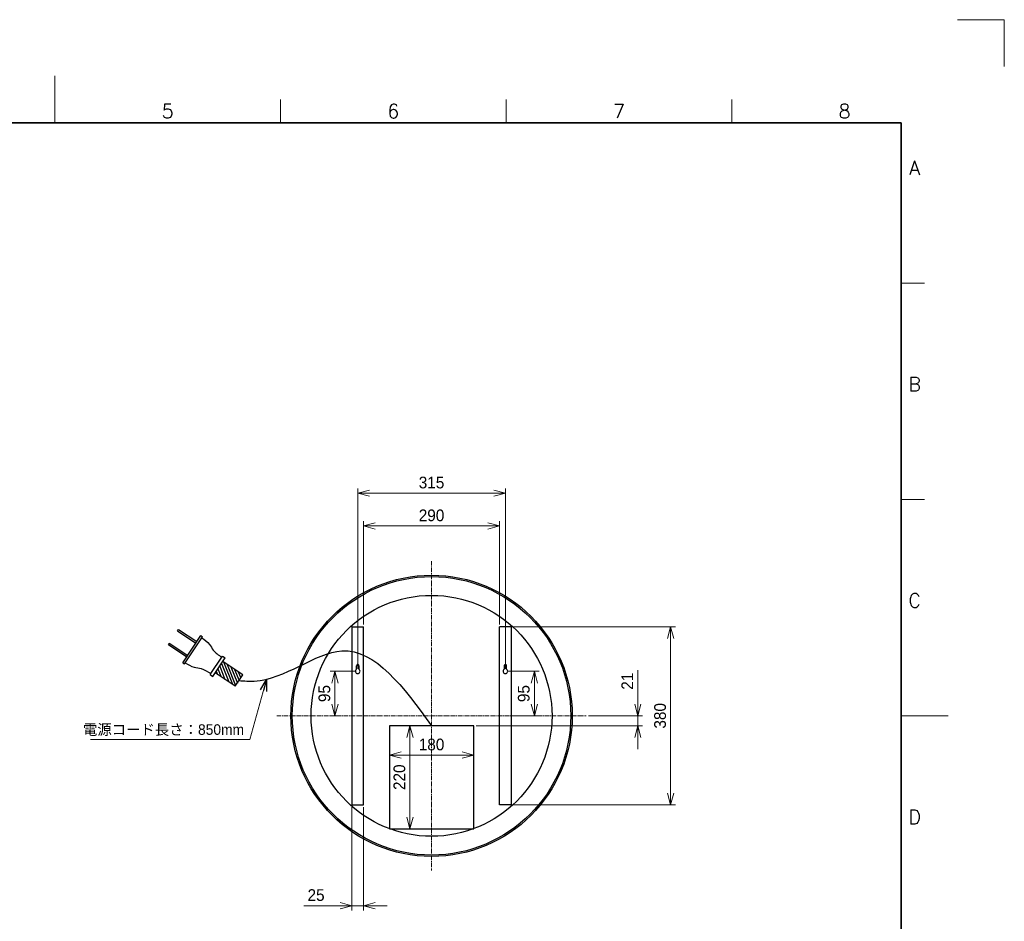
# Model space of a CAD drawing. Header units: millimetres. Extents: x 0 to 4200, y 0 to 2970.
# Tile 3 of 3: x 2100 to 4200, y 1047 to 2970. Entities that reach past the tile are written whole.
import ezdxf
from ezdxf.enums import TextEntityAlignment as Align

# ---------------------------------------------------------------- set-up
doc = ezdxf.new("R2010")
doc.units = ezdxf.units.MM
doc.linetypes.add('CENTER2', pattern=[28.575, 19.05, -3.175, 3.175, -3.175])
doc.layers.get('DEFPOINTS').update_dxf_attribs({"lineweight": 13})
for name, color, linetype, lineweight in [('TEXT', 7, 'Continuous', 25), ('中心線x.5', 4, 'CENTER2', 18), ('実線', 3, 'Continuous', 35), ('寸法', 2, 'Continuous', 18), ('細線', 7, 'Continuous', 18)]:
    doc.layers.add(name, color=color, linetype=linetype, lineweight=lineweight)
doc.styles.add('MS Pゴシック', font='txt')
doc.styles.add('Roman', font='romans.shx', dxfattribs={"bigfont": 'bigfont.shx'})
doc.dimstyles.new('1：10', dxfattribs={"dimscale": 10, "dimtxt": 2.5, "dimasz": 2.5, "dimexe": 1, "dimexo": 0.5, "dimgap": 1, "dimtad": 3, "dimdsep": 46, "dimtxsty": 'MS Pゴシック', "dimblk": 'OPEN30', "dimcen": 0, "dimclrd": 256, "dimclre": 256, "dimclrt": 256, "dimazin": 2, "dimtfac": 1, "dimtmove": 0, "dimatfit": 3, "dimldrblk": 'OPEN30', "dimfxl": 1, "dimlwd": 18, "dimlwe": 18, "dimarcsym": 0})

# ---------------------------------------------------------------- blocks, each defined once
blk = doc.blocks.new('_Open30')
at = {"color": 0, "linetype": 'ByBlock', "lineweight": -2}
for p, q in [((-1, 0.268), (0, 0)), ((0, 0), (-1, -0.268)), ((0, 0), (-1, 0))]:
    blk.add_line(p, q, dxfattribs=at)
blk = doc.blocks.new('*D17')
at = {"layer": 'DEFPOINTS', "color": 0}
for p in [(2888.4, 1464), (3068.4, 1464), (3068.4, 1401.2)]:
    blk.add_point(p, dxfattribs=at)
at = {"layer": '寸法', "lineweight": 18}
for p, q in [((2888.4, 1459), (2888.4, 1391.2)), ((3068.4, 1459), (3068.4, 1391.2)), ((2913.4, 1401.2), (3043.4, 1401.2))]:
    blk.add_line(p, q, dxfattribs=at)
at = {"layer": '寸法', "lineweight": 18, "xscale": 25, "yscale": 25, "zscale": 25, "rotation": 180}
blk.add_blockref('_Open30', (2888.4, 1401.2), dxfattribs=at)
at = {"layer": '寸法', "lineweight": 18, "xscale": 25, "yscale": 25, "zscale": 25}
blk.add_blockref('_Open30', (3068.4, 1401.2), dxfattribs=at)
at = {"layer": '寸法', "insert": (2978.4, 1423.7), "char_height": 25, "attachment_point": 5, "style": 'MS Pゴシック'}
blk.add_mtext('180', dxfattribs=at)
blk = doc.blocks.new('*D8')
at = {"layer": 'DEFPOINTS', "color": 0}
for p in [(2888.4, 1464), (2888.4, 1244), (2932.4, 1244)]:
    blk.add_point(p, dxfattribs=at)
at = {"layer": '寸法', "lineweight": 18}
for p, q in [((2893.4, 1464), (2942.4, 1464)), ((2932.4, 1439), (2932.4, 1269)), ((2893.4, 1244), (2942.4, 1244))]:
    blk.add_line(p, q, dxfattribs=at)
at = {"layer": '寸法', "lineweight": 18, "xscale": 25, "yscale": 25, "zscale": 25}
for p, rotation in [((2932.4, 1464), 90), ((2932.4, 1244), 270)]:
    blk.add_blockref('_Open30', p, dxfattribs=dict(at, rotation=rotation))
at = {"layer": '寸法', "insert": (2909.9, 1354), "char_height": 25, "attachment_point": 5, "rotation": 90, "style": 'MS Pゴシック'}
blk.add_mtext('220', dxfattribs=at)
blk = doc.blocks.new('*D5')
at = {"layer": 'DEFPOINTS', "color": 0}
for p in [(3148.4, 1675), (3148.4, 1295), (3488.4, 1295)]:
    blk.add_point(p, dxfattribs=at)
at = {"layer": '寸法', "lineweight": 18}
for p, q in [((3153.4, 1675), (3498.4, 1675)), ((3488.4, 1650), (3488.4, 1320)), ((3153.4, 1295), (3498.4, 1295))]:
    blk.add_line(p, q, dxfattribs=at)
at = {"layer": '寸法', "lineweight": 18, "xscale": 25, "yscale": 25, "zscale": 25}
for p, rotation in [((3488.4, 1675), 90), ((3488.4, 1295), 270)]:
    blk.add_blockref('_Open30', p, dxfattribs=dict(at, rotation=rotation))
at = {"layer": '寸法', "insert": (3465.9, 1485), "char_height": 25, "attachment_point": 5, "rotation": 90, "style": 'MS Pゴシック'}
blk.add_mtext('380', dxfattribs=at)
blk = doc.blocks.new('*D18')
at = {"layer": 'DEFPOINTS', "color": 0}
for p in [(2808.4, 1295), (2833.4, 1295), (2833.4, 1080)]:
    blk.add_point(p, dxfattribs=at)
at = {"layer": '寸法', "lineweight": 18}
for p, q in [((2808.4, 1290), (2808.4, 1070)), ((2833.4, 1290), (2833.4, 1070)), ((2783.4, 1080), (2705.8, 1080)), ((2833.4, 1080), (2808.4, 1080)), ((2858.4, 1080), (2883.4, 1080))]:
    blk.add_line(p, q, dxfattribs=at)
at = {"layer": '寸法', "lineweight": 18, "xscale": 25, "yscale": 25, "zscale": 25}
blk.add_blockref('_Open30', (2808.4, 1080), dxfattribs=at)
at = {"layer": '寸法', "lineweight": 18, "xscale": 25, "yscale": 25, "zscale": 25, "rotation": 180}
blk.add_blockref('_Open30', (2833.4, 1080), dxfattribs=at)
at = {"layer": '寸法', "insert": (2732.1, 1102.5), "char_height": 25, "attachment_point": 5, "style": 'MS Pゴシック'}
blk.add_mtext('25', dxfattribs=at)
blk = doc.blocks.new('*D10')
at = {"layer": 'DEFPOINTS', "color": 0}
for p in [(3123.4, 1890), (2833.4, 1675), (3123.4, 1675)]:
    blk.add_point(p, dxfattribs=at)
at = {"layer": '寸法', "lineweight": 18}
for p, q in [((2833.4, 1680), (2833.4, 1900)), ((3123.4, 1680), (3123.4, 1900)), ((2858.4, 1890), (3098.4, 1890))]:
    blk.add_line(p, q, dxfattribs=at)
at = {"layer": '寸法', "lineweight": 18, "xscale": 25, "yscale": 25, "zscale": 25, "rotation": 180}
blk.add_blockref('_Open30', (2833.4, 1890), dxfattribs=at)
at = {"layer": '寸法', "lineweight": 18, "xscale": 25, "yscale": 25, "zscale": 25}
blk.add_blockref('_Open30', (3123.4, 1890), dxfattribs=at)
at = {"layer": '寸法', "insert": (2978.4, 1912.5), "char_height": 25, "attachment_point": 5, "style": 'MS Pゴシック'}
blk.add_mtext('290', dxfattribs=at)
blk = doc.blocks.new('*D11')
at = {"layer": 'DEFPOINTS', "color": 0}
for p in [(3135.9, 1960), (2820.9, 1580), (3135.9, 1580)]:
    blk.add_point(p, dxfattribs=at)
at = {"layer": '寸法', "lineweight": 18}
for p, q in [((2820.9, 1585), (2820.9, 1970)), ((2845.9, 1960), (3110.9, 1960)), ((3135.9, 1585), (3135.9, 1970))]:
    blk.add_line(p, q, dxfattribs=at)
at = {"layer": '寸法', "lineweight": 18, "xscale": 25, "yscale": 25, "zscale": 25, "rotation": 180}
blk.add_blockref('_Open30', (2820.9, 1960), dxfattribs=at)
at = {"layer": '寸法', "lineweight": 18, "xscale": 25, "yscale": 25, "zscale": 25}
blk.add_blockref('_Open30', (3135.9, 1960), dxfattribs=at)
at = {"layer": '寸法', "insert": (2978.4, 1982.5), "char_height": 25, "attachment_point": 5, "style": 'MS Pゴシック'}
blk.add_mtext('315', dxfattribs=at)
blk = doc.blocks.new('*D6')
at = {"layer": 'DEFPOINTS', "color": 0}
for p in [(3308.4, 1485), (3068.4, 1464), (3418.4, 1464)]:
    blk.add_point(p, dxfattribs=at)
at = {"layer": '寸法', "lineweight": 18}
for p, q in [((3418.4, 1510), (3418.4, 1582.7)), ((3313.4, 1485), (3428.4, 1485)), ((3418.4, 1464), (3418.4, 1485)), ((3073.4, 1464), (3428.4, 1464)), ((3418.4, 1439), (3418.4, 1414))]:
    blk.add_line(p, q, dxfattribs=at)
at = {"layer": '寸法', "lineweight": 18, "xscale": 25, "yscale": 25, "zscale": 25}
for p, rotation in [((3418.4, 1485), 270), ((3418.4, 1464), 90)]:
    blk.add_blockref('_Open30', p, dxfattribs=dict(at, rotation=rotation))
at = {"layer": '寸法', "insert": (3395.9, 1558.8), "char_height": 25, "attachment_point": 5, "rotation": 90, "style": 'MS Pゴシック'}
blk.add_mtext('21', dxfattribs=at)
blk = doc.blocks.new('TYGN R')
for p, q in [((66422, -166173.51), (66420.7, -166173.51)), ((66420.7, -166173.51), (66420.7, -166190.51)), ((66422, -166173.51), (66422, -166190.51)), ((66434.7, -166173.51), (66433.4, -166173.51)), ((66433.4, -166173.51), (66433.4, -166190.51)), ((66434.7, -166173.51), (66434.7, -166190.51)), ((66440.2, -166190.51), (66415.2, -166190.51)), ((66415.2, -166190.51), (66415.2, -166192.01)), ((66440.2, -166192.01), (66415.2, -166192.01)), ((66440.2, -166190.51), (66440.2, -166192.01)), ((66436.2, -166213.01), (66419.2, -166213.01)), ((66419.2, -166213.01), (66419.2, -166215.51)), ((66436.2, -166213.01), (66436.2, -166215.51)), ((66436.2, -166215.51), (66419.2, -166215.51)), ((66422.45, -166234.01), (66422.45, -166215.51)), ((66432.95, -166234.01), (66432.95, -166215.51)), ((66432.95, -166234.01), (66422.45, -166234.01))]:
    blk.add_line(p, q)
for points in [[(66416.2, -166192.01), (66416.3, -166194.64), (66416.46, -166199.07), (66420.05, -166205.48), (66420.15, -166210.15), (66420.2, -166213.01)], [(66439.2, -166192.01), (66439.11, -166194.64), (66438.94, -166199.07), (66435.36, -166205.48), (66435.26, -166210.15), (66435.2, -166213.01)]]:
    blk.add_open_spline(points, degree=3, knots=[0, 0, 0, 0, 7.761679, 13.089541, 21.513878, 21.513878, 21.513878, 21.513878])
blk = doc.blocks.new('FGB')
for p, q in [((66811.07, -166384.23), (66823.49, -166375.64)), ((66811.07, -166381.87), (66820.07, -166375.64)), ((66811.07, -166379.5), (66816.66, -166375.64)), ((66811.07, -166377.14), (66813.24, -166375.64)), ((66811.73, -166386.14), (66826.91, -166375.64)), ((66815.15, -166386.14), (66829.57, -166376.16)), ((66818.57, -166386.14), (66829.57, -166378.52)), ((66821.98, -166386.14), (66829.57, -166380.89)), ((66825.4, -166386.14), (66829.57, -166383.25))]:
    blk.add_line(p, q)
at = {"rotation": 90}
blk.add_blockref('TYGN R', (-99404.44, -232808.59), dxfattribs=at)
blk = doc.blocks.new('*D9')
at = {"layer": 'DEFPOINTS', "color": 0}
for p in [(2820.9, 1580), (2772.4, 1485), (2790.3, 1485)]:
    blk.add_point(p, dxfattribs=at)
at = {"layer": '寸法', "lineweight": 18}
for p, q in [((2815.9, 1580), (2762.4, 1580)), ((2772.4, 1555), (2772.4, 1510)), ((2785.3, 1485), (2762.4, 1485))]:
    blk.add_line(p, q, dxfattribs=at)
at = {"layer": '寸法', "lineweight": 18, "xscale": 25, "yscale": 25, "zscale": 25}
for p, rotation in [((2772.4, 1580), 90), ((2772.4, 1485), 270)]:
    blk.add_blockref('_Open30', p, dxfattribs=dict(at, rotation=rotation))
at = {"layer": '寸法', "insert": (2749.9, 1532.5), "char_height": 25, "attachment_point": 5, "rotation": 90, "style": 'MS Pゴシック'}
blk.add_mtext('95', dxfattribs=at)
blk = doc.blocks.new('*D7')
at = {"layer": 'DEFPOINTS', "color": 0}
for p in [(3135.9, 1580), (3148.4, 1485), (3197.7, 1485)]:
    blk.add_point(p, dxfattribs=at)
at = {"layer": '寸法', "lineweight": 18}
for p, q in [((3140.9, 1580), (3207.7, 1580)), ((3197.7, 1555), (3197.7, 1510)), ((3153.4, 1485), (3207.7, 1485))]:
    blk.add_line(p, q, dxfattribs=at)
at = {"layer": '寸法', "lineweight": 18, "xscale": 25, "yscale": 25, "zscale": 25}
for p, rotation in [((3197.7, 1580), 90), ((3197.7, 1485), 270)]:
    blk.add_blockref('_Open30', p, dxfattribs=dict(at, rotation=rotation))
at = {"layer": '寸法', "insert": (3175.2, 1532.5), "char_height": 25, "attachment_point": 5, "rotation": 90, "style": 'MS Pゴシック'}
blk.add_mtext('95', dxfattribs=at)

msp = doc.modelspace()

# ---------------------------------------------------------------- linework, layer by layer
at = {"ltscale": 0.2}
for p, q in [((2808.4, 1675), (2808.4, 1295)), ((2808.4, 1675), (2833.4, 1675)), ((2833.4, 1295), (2833.4, 1675)), ((3123.4, 1295), (3123.4, 1675)), ((3148.4, 1675), (3123.4, 1675)), ((3148.4, 1675), (3148.4, 1295)), ((2808.4, 1295), (2833.4, 1295)), ((3148.4, 1295), (3123.4, 1295))]:
    msp.add_line(p, q, dxfattribs=at)
for p, q in [((2818.4, 1584.4), (2818.4, 1592)), ((2823.4, 1591.6), (2823.4, 1584.4)), ((3133.5, 1591.6), (3133.5, 1584.4)), ((3138.4, 1584.4), (3138.4, 1592))]:
    msp.add_line(p, q)
msp.add_lwpolyline([(2888.4, 1244), (3068.4, 1244), (3068.4, 1464), (2888.4, 1464)], close=True, dxfattribs=at)
for radius in [300, 297, 257]:
    msp.add_circle((2978.4, 1485), radius, dxfattribs=at)
for centre, radius, start, end in [((2820.9, 1580), 5, 120, 60.5727), ((2820.9, 1592), 2.5, 349.3072, 180), ((3135.9, 1580), 5, 119.4273, 60), ((3135.9, 1592), 2.5, 0, 190.6928)]:
    msp.add_arc(centre, radius, start, end)
msp.add_open_spline([(2567.9, 1560.3), (2578.7, 1559.4), (2655.5, 1552.9), (2811.4, 1692.8), (2918.7, 1545.9), (2978.4, 1464)], degree=3, knots=[0, 0, 0, 0, 32.401729, 230.233701, 479.15335, 479.15335, 479.15335, 479.15335], dxfattribs=at)
at = {"layer": 'DEFPOINTS'}
for p, q in [((4100, 2970), (4200, 2970)), ((4200, 2970), (4200, 2870))]:
    msp.add_line(p, q, dxfattribs=at)
at = {"layer": '中心線x.5', "ltscale": 0.5}
for p, q in [((2978.4, 1815), (2978.4, 1155)), ((2648.4, 1485), (3308.4, 1485))]:
    msp.add_line(p, q, dxfattribs=at)
at = {"layer": '実線'}
for p, q in [((3980, 2750), (250, 2750)), ((3980, 100), (3980, 2750))]:
    msp.add_line(p, q, dxfattribs=at)
at = {"layer": '細線'}
for p, q in [((2175, 2750), (2175, 2850)), ((2175, 2750), (2175, 2800)), ((2656.2, 2750), (2656.2, 2800)), ((3137.5, 2750), (3137.5, 2800)), ((3618.8, 2750), (3618.8, 2800)), ((3980, 2408.3), (4030, 2408.3)), ((3980, 1946.7), (4030, 1946.7)), ((3980, 1485), (4080, 1485)), ((3980, 1485), (4030, 1485))]:
    msp.add_line(p, q, dxfattribs=at)

# ---------------------------------------------------------------- block references
at = {"xscale": -2.778299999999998, "yscale": 2.778299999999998, "zscale": 2.778299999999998, "rotation": 146.4453675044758}
msp.add_blockref('FGB', (-407667.7, -281037.8), dxfattribs=at)

# ---------------------------------------------------------------- texts
at = {"insert": (2578.5, 1441.9), "char_height": 22.5, "width": 400.816, "attachment_point": 9, "style": 'MS Pゴシック'}
msp.add_mtext('{\\C0;電源コード長さ：850mm}', dxfattribs=at)
at = {"layer": 'TEXT', "style": 'Roman'}
for s, p in [('5', (2415.6, 2760)), ('6', (2896.9, 2760)), ('7', (3378.1, 2760)), ('8', (3859.4, 2760)), ('A', (4008.7, 2639.2)), ('B', (4008.7, 2177.5)), ('C', (4008.7, 1715.8)), ('D', (4008.7, 1254.2))]:
    msp.add_text(s, height=30, dxfattribs=at).set_placement(p, align=Align.CENTER)

# ---------------------------------------------------------------- dimensions: what is measured, and where the dimension line sits
at = {"layer": '寸法'}
for base, p1, p2, picture, middle in [((3135.9, 1960), (2820.9, 1580), (3135.9, 1580), '*D11', (2978.4, 1982.5)), ((3123.4, 1890), (2833.4, 1675), (3123.4, 1675), '*D10', (2978.4, 1912.5)), ((3068.4, 1401.2), (2888.4, 1464), (3068.4, 1464), '*D17', (2978.4, 1423.7))]:
    dim = msp.add_linear_dim(base=base, p1=p1, p2=p2, dimstyle='1：10', override={"dimdec": 0}, dxfattribs=at)
    dim.commit()
    dim.dimension.update_dxf_attribs({"geometry": picture, "text_midpoint": middle})
for base, p1, p2, picture, middle in [((3488.4, 1295), (3148.4, 1675), (3148.4, 1295), '*D5', (3488.4, 1485)), ((3418.4, 1464), (3308.4, 1485), (3068.4, 1464), '*D6', (3418.4, 1558.8))]:
    dim = msp.add_linear_dim(base=base, p1=p1, p2=p2, angle=90, dimstyle='1：10', override={"dimdec": 0}, dxfattribs=at)
    dim.commit()
    dim.dimension.update_dxf_attribs({"geometry": picture, "text_midpoint": middle, "dimtype": 160})
for base, p1, p2, picture, middle in [((2772.4, 1485), (2820.9, 1580), (2790.3, 1485), '*D9', (2749.9, 1532.5)), ((3197.7, 1485), (3135.9, 1580), (3148.4, 1485), '*D7', (3175.2, 1532.5)), ((2932.4, 1244), (2888.4, 1464), (2888.4, 1244), '*D8', (2909.9, 1354))]:
    dim = msp.add_linear_dim(base=base, p1=p1, p2=p2, angle=90, dimstyle='1：10', override={"dimdec": 0}, dxfattribs=at)
    dim.commit()
    dim.dimension.update_dxf_attribs({"geometry": picture, "text_midpoint": middle})
dim = msp.add_linear_dim(base=(2833.4, 1080), p1=(2808.4, 1295), p2=(2833.4, 1295), dimstyle='1：10', override={"dimdec": 0}, dxfattribs=at)
dim.commit()
dim.dimension.update_dxf_attribs({"geometry": '*D18', "text_midpoint": (2732.1, 1080), "dimtype": 160})

# ---------------------------------------------------------------- leaders
msp.add_leader([(2626.5, 1562.8), (2590.9, 1434.3), (2251, 1434.3)], dimstyle='1：10', override={"dimdec": 0}, dxfattribs=at)

doc.saveas('drawing.dxf')
